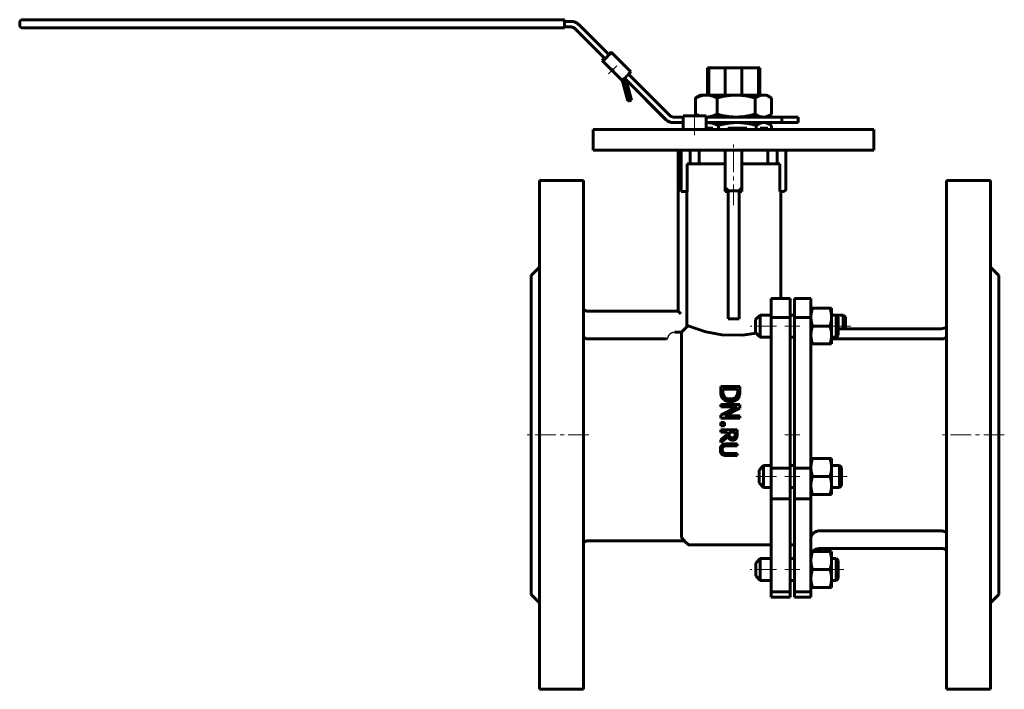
# Model space of a CAD drawing. Header units: millimetres. Extents: x -178 to 180, y -122 to 122.
import ezdxf

# ---------------------------------------------------------------- set-up
doc = ezdxf.new("R2010")
doc.units = ezdxf.units.MM
for name, pattern in [('K5LT-1', [0]), ('K5LT_AXLED', [12, 7.5, -1.5, 1.5, -1.5]), ('K5LT_BASIC', [0])]:
    doc.linetypes.add(name, pattern=pattern)
doc.layers.add('Системный слой (1)', color=7, linetype='Continuous', true_color=0x6c6c6c)

# ---------------------------------------------------------------- blocks, each defined once
blk = doc.blocks.new('U0')
at = {"layer": 'Системный слой (1)', "color": 143, "linetype": 'K5LT_BASIC', "lineweight": 60, "true_color": 0x33acca}
for p, q in [((93.18, 94.25), (92.37, 94.34)), ((93.99, 94.01), (93.18, 94.25)), ((94.85, 93.59), (93.99, 94.01)), ((95.02, 93.49), (94.85, 93.59)), ((95.19, 93.38), (95.02, 93.49)), ((95.36, 93.27), (95.19, 93.38))]:
    blk.add_line(p, q, dxfattribs=at)
blk = doc.blocks.new('U1')
at = {"layer": 'Системный слой (1)', "color": 143, "linetype": 'K5LT_BASIC', "lineweight": 60, "true_color": 0x33acca}
for p, q in [((92.37, 86.34), (93.18, 86.42)), ((93.18, 86.42), (93.99, 86.67)), ((93.99, 86.67), (94.85, 87.09)), ((94.85, 87.09), (95.02, 87.19)), ((95.02, 87.19), (95.19, 87.3)), ((95.19, 87.3), (95.36, 87.41))]:
    blk.add_line(p, q, dxfattribs=at)
blk = doc.blocks.new('U2')
at = {"layer": 'Системный слой (1)', "color": 143, "linetype": 'K5LT_BASIC', "lineweight": 60, "true_color": 0x33acca}
for p, q in [((67.48, 9.53), (65.38, 10.34)), ((71.52, 8.26), (67.48, 9.53)), ((77.33, 7.14), (71.52, 8.26)), ((89.73, 7.81), (84.85, 7.04)), ((84.85, 7.04), (77.33, 7.14))]:
    blk.add_line(p, q, dxfattribs=at)
blk = doc.blocks.new('U3')
at = {"layer": 'Системный слой (1)', "color": 143, "linetype": 'K5LT_BASIC', "lineweight": 60, "true_color": 0x33acca}
for p, q in [((93.23, 84.27), (92.56, 84.34)), ((93.92, 84.06), (93.23, 84.27)), ((94.63, 83.71), (93.92, 84.06)), ((94.85, 83.58), (94.63, 83.71)), ((95.08, 83.43), (94.85, 83.58)), ((95.31, 83.27), (95.08, 83.43))]:
    blk.add_line(p, q, dxfattribs=at)
blk = doc.blocks.new('U4')
at = {"layer": 'Системный слой (1)', "color": 143, "linetype": 'K5LT_BASIC', "lineweight": 60, "true_color": 0x33acca}
for p, q in [((67.73, 87.41), (68.2, 87.18)), ((68.2, 87.18), (68.66, 86.98)), ((68.66, 86.98), (69.1, 86.81)), ((71.55, 86.34), (71.58, 86.34)), ((71.58, 86.34), (71.62, 86.34)), ((71.62, 86.34), (71.65, 86.34))]:
    blk.add_line(p, q, dxfattribs=at)
blk = doc.blocks.new('U5')
at = {"layer": 'Системный слой (1)', "color": 143, "linetype": 'K5LT_BASIC', "lineweight": 60, "true_color": 0x33acca}
for p, q in [((71.67, 84.33), (71.55, 84.33)), ((71.79, 84.34), (71.67, 84.33)), ((71.91, 84.34), (71.79, 84.34))]:
    blk.add_line(p, q, dxfattribs=at)
blk = doc.blocks.new('U6')
at = {"layer": 'Системный слой (1)', "color": 143, "linetype": 'K5LT_BASIC', "lineweight": 60, "true_color": 0x33acca}
for p, q in [((120.83, -47.46), (120.83, -41.13)), ((120.83, -47.6), (120.83, -47.46))]:
    blk.add_line(p, q, dxfattribs=at)
blk = doc.blocks.new('U7')
at = {"layer": 'Системный слой (1)', "color": 143, "linetype": 'K5LT_BASIC', "lineweight": 60, "true_color": 0x33acca}
for p, q in [((119.56, 7.46), (119.56, 13.56)), ((119.56, 7.09), (119.56, 7.46))]:
    blk.add_line(p, q, dxfattribs=at)
blk = doc.blocks.new('U8')
at = {"layer": 'Системный слой (1)', "color": 143, "linetype": 'K5LT_BASIC', "lineweight": 60, "true_color": 0x33acca}
for p, q in [((122.22, 10.33), (122.22, 13.56)), ((122.22, 9.35), (122.22, 10.33))]:
    blk.add_line(p, q, dxfattribs=at)
blk = doc.blocks.new('U9')
at = {"layer": 'Системный слой (1)', "color": 143, "linetype": 'K5LT_BASIC', "lineweight": 60, "true_color": 0x33acca}
for p, q in [((119.61, -77.57), (119.61, -74.94)), ((119.61, -81.4), (119.61, -77.57))]:
    blk.add_line(p, q, dxfattribs=at)
blk = doc.blocks.new('U10')
at = {"layer": 'Системный слой (1)', "color": 143, "linetype": 'K5LT_BASIC', "lineweight": 60, "true_color": 0x33acca}
for p, q in [((63.24, 84.34), (59.74, 84.34)), ((99.08, 84.34), (71.55, 84.34))]:
    blk.add_line(p, q, dxfattribs=at)
blk = doc.blocks.new('U11')
at = {"layer": 'Системный слой (1)', "color": 143, "linetype": 'K5LT_BASIC', "lineweight": 60, "true_color": 0x33acca}
for p, q in [((63.24, 86.34), (59.74, 86.34)), ((99.08, 86.34), (71.55, 86.34))]:
    blk.add_line(p, q, dxfattribs=at)
blk = doc.blocks.new('U12')
at = {"layer": 'Системный слой (1)', "color": 143, "linetype": 'K5LT_BASIC', "lineweight": 60, "true_color": 0x33acca}
for p, q in [((36.27, 108.98), (25.31, 119.94)), ((58.32, 86.92), (43.35, 101.89))]:
    blk.add_line(p, q, dxfattribs=at)
blk = doc.blocks.new('U13')
at = {"layer": 'Системный слой (1)', "color": 143, "linetype": 'K5LT_BASIC', "lineweight": 60, "true_color": 0x33acca}
for p, q in [((35.77, 108.45), (36.76, 109.45)), ((36.76, 109.45), (37.14, 109.86)), ((37.14, 109.86), (37.14, 109.86))]:
    blk.add_line(p, q, dxfattribs=at)
blk = doc.blocks.new('U14')
at = {"layer": 'Системный слой (1)', "color": 143, "linetype": 'K5LT_BASIC', "lineweight": 60, "true_color": 0x33acca}
for p, q in [((35.75, 108.45), (36.24, 108.95)), ((36.24, 108.95), (36.44, 109.16)), ((36.44, 109.16), (36.44, 109.16))]:
    blk.add_line(p, q, dxfattribs=at)
blk = doc.blocks.new('U15')
at = {"layer": 'Системный слой (1)', "color": 143, "linetype": 'K5LT_BASIC', "lineweight": 60, "true_color": 0x33acca}
for p, q in [((37.2, 103.78), (37.31, 103.68)), ((37.3, 103.68), (37.2, 103.78)), ((37.2, 103.78), (37.2, 103.78)), ((37.55, 103.42), (37.3, 103.68)), ((37.31, 103.68), (37.56, 103.43)), ((37.8, 103.18), (37.55, 103.42)), ((37.56, 103.43), (37.81, 103.18)), ((37.9, 103.08), (37.8, 103.18)), ((37.81, 103.18), (37.9, 103.08))]:
    blk.add_line(p, q, dxfattribs=at)
blk = doc.blocks.new('U16')
at = {"layer": 'Системный слой (1)', "color": 143, "linetype": 'K5LT_BASIC', "lineweight": 60, "true_color": 0x33acca}
for p, q in [((36.24, 109.45), (36.02, 109.23)), ((36.69, 109.86), (36.24, 109.45))]:
    blk.add_line(p, q, dxfattribs=at)
blk = doc.blocks.new('U17')
at = {"layer": 'Системный слой (1)', "color": 143, "linetype": 'K5LT_BASIC', "lineweight": 60, "true_color": 0x33acca}
for p, q in [((34.57, 107.78), (33.86, 107.05)), ((33.86, 107.05), (33.79, 106.96)), ((33.79, 106.96), (33.79, 106.96))]:
    blk.add_line(p, q, dxfattribs=at)
blk = doc.blocks.new('U18')
at = {"layer": 'Системный слой (1)', "color": 143, "linetype": 'K5LT_BASIC', "lineweight": 60, "true_color": 0x33acca}
for q in [(34.59, 107.77), (34.49, 107.67)]:
    blk.add_line((34.49, 107.67), q, dxfattribs=at)

msp = doc.modelspace()

# ---------------------------------------------------------------- linework, layer by layer
at = {"layer": 'Системный слой (1)', "color": 143, "linetype": 'K5LT_BASIC', "lineweight": 60, "true_color": 0x33acca}
for p, q in [((-176.97, 121.75), (-176.97, 121.75)), ((-176.93, 121.75), (-176.97, 121.75)), ((-172.92, 121.75), (-176.93, 121.75)), ((20.08, 121.75), (-172.92, 121.75)), ((-177.97, 120.75), (-177.97, 119.75)), ((-176.97, 118.75), (-176.93, 118.75)), ((-176.97, 118.75), (-176.97, 118.75)), ((-176.93, 118.75), (-172.92, 118.75)), ((-172.92, 118.75), (20.08, 118.75)), ((22.48, 121.11), (20.08, 121.11)), ((20.08, 120.75), (20.08, 119.75)), ((22.48, 119.11), (20.08, 119.11)), ((34.57, 107.78), (23.83, 118.52)), ((23.9, 118.52), (34.85, 107.57)), ((34.72, 107.67), (34.49, 107.67)), ((34.59, 107.77), (34.57, 107.78)), ((34.59, 107.77), (34.69, 107.67)), ((34.85, 107.57), (34.72, 107.67)), ((34.85, 107.57), (34.97, 107.68)), ((34.85, 107.57), (34.85, 107.57)), ((35.68, 108.38), (35.75, 108.45)), ((35.7, 108.38), (35.77, 108.45)), ((36.09, 109.16), (36.1, 109.16)), ((36.1, 109.16), (36.81, 109.86)), ((36.27, 108.98), (36.1, 109.16)), ((36.32, 109.16), (37.02, 109.86)), ((36.44, 109.16), (36.32, 109.16)), ((36.32, 109.16), (36.38, 109.09)), ((36.81, 109.86), (36.69, 109.86)), ((36.91, 109.75), (36.81, 109.86)), ((37.14, 109.86), (37.02, 109.86)), ((44.21, 102.79), (37.14, 109.86)), ((33.79, 106.96), (34.25, 106.96)), ((33.79, 106.96), (40.86, 99.89)), ((72.05, 104.26), (72.54, 104.26)), ((72.05, 94.34), (72.05, 104.26)), ((72.54, 94.34), (72.54, 104.26)), ((72.54, 104.26), (78.54, 104.26)), ((78.54, 104.26), (84.56, 104.26)), ((78.54, 94.34), (78.54, 104.26)), ((84.56, 104.26), (90.56, 104.26)), ((84.56, 94.34), (84.56, 104.26)), ((90.56, 94.34), (90.56, 104.26)), ((90.56, 104.26), (91.05, 104.26)), ((91.05, 94.34), (91.05, 104.26)), ((42.45, 99.97), (41.93, 100.48)), ((41.93, 100.48), (56.91, 85.51)), ((42.84, 101.38), (42.77, 101.31)), ((43.05, 92.24), (41.12, 99.44)), ((43.51, 92.24), (41.57, 99.44)), ((56.85, 85.51), (42.49, 99.87)), ((44.47, 92.49), (42.54, 99.7)), ((67.73, 93.27), (67.73, 87.41)), ((69.55, 94.34), (68.25, 93.59)), ((69.55, 94.34), (71.65, 94.34)), ((71.65, 94.34), (82.48, 94.34)), ((75.57, 93.27), (75.57, 87.41)), ((82.48, 94.34), (92.37, 94.34)), ((89.38, 93.27), (89.38, 87.41)), ((92.37, 94.34), (93.55, 94.34)), ((93.55, 94.34), (94.85, 93.59)), ((95.36, 93.27), (95.36, 87.41)), ((43.05, 92.24), (43.51, 92.24)), ((43.51, 92.24), (44.47, 92.49)), ((63.24, 81.81), (63.24, 86.81)), ((63.24, 86.81), (71.55, 86.81)), ((68.73, 86.81), (68.25, 87.09)), ((71.55, 81.81), (71.55, 86.81)), ((93.55, 86.34), (94.85, 87.09)), ((105.06, 86.34), (99.08, 86.34)), ((99.08, 86.34), (99.08, 84.34)), ((105.06, 84.34), (105.06, 86.34)), ((59.74, 84.34), (59.67, 84.34)), ((76.03, 83.27), (76.03, 81.81)), ((89.8, 83.27), (89.8, 81.81)), ((93.55, 84.34), (94.63, 83.71)), ((95.31, 83.27), (95.31, 81.81)), ((99.08, 84.34), (105.06, 84.34)), ((30.55, 81.81), (40.55, 81.81)), ((30.55, 81.81), (30.55, 74.31)), ((122.55, 81.81), (40.55, 81.81)), ((71.55, 82.26), (73.99, 82.26)), ((73.99, 81.81), (73.99, 82.26)), ((79.44, 82.26), (86.39, 82.26)), ((79.44, 81.81), (79.44, 82.26)), ((86.39, 81.81), (86.39, 82.26)), ((91.16, 82.26), (93.95, 82.26)), ((91.16, 81.81), (91.16, 82.26)), ((93.95, 81.81), (93.95, 82.26)), ((122.55, 81.81), (132.55, 81.81)), ((132.55, 81.81), (132.55, 74.31)), ((40.55, 74.31), (30.55, 74.31)), ((122.55, 74.31), (40.55, 74.31)), ((61.41, 74.31), (61.41, 15.75)), ((62.53, 74.31), (62.53, 59.31)), ((65.74, 69.31), (65.74, 74.31)), ((69.05, 69.31), (69.05, 74.31)), ((78.55, 74.31), (78.55, 59.31)), ((84.55, 59.31), (84.55, 74.31)), ((94.05, 69.31), (94.05, 74.31)), ((97.36, 74.31), (97.36, 69.31)), ((100.57, 60.31), (100.57, 74.31)), ((132.55, 74.31), (122.55, 74.31)), ((64.67, 69.31), (78.55, 69.31)), ((64.67, 69.31), (64.67, 59.31)), ((84.55, 69.31), (98.42, 69.31)), ((98.42, 69.31), (98.42, 59.31)), ((10.97, 63.25), (10.97, -121.75)), ((10.97, 63.25), (26.97, 63.25)), ((26.97, 63.25), (26.97, -121.75)), ((174.97, 63.25), (158.97, 63.25)), ((158.97, 63.25), (158.97, -121.75)), ((174.97, -121.75), (174.97, 63.25)), ((62.53, 59.31), (63.4, 59.31)), ((64.67, 59.31), (63.4, 59.31)), ((64.59, 10.09), (64.59, 59.31)), ((78.55, 59.31), (79.55, 60.31)), ((78.55, 59.31), (79.55, 59.31)), ((79.55, 13), (79.55, 59.53)), ((83.55, 59.53), (79.55, 59.53)), ((83.55, 60.31), (84.55, 59.31)), ((83.55, 13), (83.55, 59.53)), ((83.55, 59.31), (84.55, 59.31)), ((99.57, 59.31), (98.42, 59.31)), ((98.69, 59.31), (98.69, 20.35)), ((7.97, 28.75), (10.97, 31.75)), ((7.97, 28.75), (7.97, -87.25)), ((174.97, 31.75), (177.97, 28.75)), ((177.97, 28.75), (177.97, -87.25)), ((95.17, 20.35), (102.17, 20.35)), ((95.17, 20.35), (95.17, 13.44)), ((102.17, 20.35), (102.17, 13.44)), ((103.67, 13.44), (103.67, 20.35)), ((109.67, 20.35), (103.67, 20.35)), ((109.67, 13.44), (109.67, 20.35)), ((61.41, 15.75), (28.87, 15.75)), ((62.41, 14.75), (61.41, 15.75)), ((89.56, 12.68), (91.21, 14.33)), ((91.21, 14.33), (95.17, 14.33)), ((91.21, 6.78), (91.21, 14.33)), ((102.17, 14.33), (103.67, 14.33)), ((109.67, 16.83), (110.25, 16.83)), ((116.59, 16.83), (110.25, 16.83)), ((116.59, 16.83), (117.17, 16.83)), ((117.17, 16.83), (117.17, 13.58)), ((117.17, 14.33), (118.8, 14.33)), ((118.8, 14.33), (121.45, 14.33)), ((119.56, 13.56), (118.8, 14.33)), ((118.8, 14.33), (118.8, 6.78)), ((121.45, 14.33), (121.45, 10.33)), ((122.22, 13.56), (121.45, 14.33)), ((83.55, 13), (79.55, 13)), ((89.56, 12.68), (89.56, 8.25)), ((95.17, 13.44), (102.17, 13.44)), ((95.17, 13.44), (95.17, -41.29)), ((102.17, 13.44), (102.17, -41.29)), ((103.67, -41.29), (103.67, 13.44)), ((109.67, 13.44), (103.67, 13.44)), ((109.67, -41.29), (109.67, 13.44)), ((117.17, 13.58), (117.17, 7.08)), ((62.67, 8.17), (60.17, 8.17)), ((62.67, 8.17), (64.59, 10.09)), ((62.67, 8.17), (62.67, -66.57)), ((89.56, 8.25), (89.56, 7.98)), ((89.56, 7.98), (91.21, 6.33)), ((116.59, 10.33), (110.25, 10.33)), ((157.07, 9.35), (119.56, 9.35)), ((121.45, 10.33), (121.45, 9.35)), ((57.21, 5.66), (28.87, 5.66)), ((91.21, 6.33), (91.21, 6.78)), ((91.21, 6.33), (95.17, 6.33)), ((102.17, 6.33), (103.67, 6.33)), ((110.25, 3.83), (109.67, 3.83)), ((116.59, 3.83), (110.25, 3.83)), ((117.17, 3.83), (116.59, 3.83)), ((117.17, 7.08), (117.17, 3.83)), ((117.17, 6.33), (118.8, 6.33)), ((157.07, 5.66), (117.17, 5.66)), ((119.56, 7.09), (118.8, 6.33)), ((118.8, 6.78), (118.8, 6.33)), ((83.87, -11.62), (76.87, -11.62)), ((76.87, -11.62), (76.87, -13.23)), ((77.67, -12.55), (83.06, -12.55)), ((77.67, -13.26), (77.67, -12.55)), ((83.06, -12.55), (83.06, -13.26)), ((83.87, -13.22), (83.87, -11.62)), ((76.87, -18.15), (76.87, -19.02)), ((83.87, -18.15), (76.87, -18.15)), ((76.87, -19.02), (82.9, -19.02)), ((82.9, -19.02), (76.87, -22.12)), ((78.32, -22.29), (83.87, -19.47)), ((83.87, -19.47), (83.87, -18.15)), ((76.87, -22.12), (76.87, -23.16)), ((76.87, -23.16), (83.87, -23.16)), ((76.87, -24.76), (76.87, -25.88)), ((78.21, -24.76), (76.87, -24.76)), ((78.21, -25.88), (78.21, -24.76)), ((83.87, -22.29), (78.32, -22.29)), ((83.87, -23.16), (83.87, -22.29)), ((76.87, -25.88), (78.21, -25.88)), ((82.87, -27.39), (76.87, -27.39)), ((76.87, -27.39), (76.87, -28.19)), ((76.87, -28.19), (79.25, -28.19)), ((79.25, -28.19), (79.25, -29.11)), ((79.92, -28.19), (82.18, -28.19)), ((79.92, -28.89), (79.92, -28.19)), ((82.18, -28.19), (82.18, -28.98)), ((82.87, -28.94), (82.87, -27.39)), ((79.25, -29.11), (76.87, -31)), ((76.87, -32.04), (79.48, -29.9)), ((76.87, -31), (76.87, -32.04)), ((82.87, -32.44), (79.12, -32.44)), ((79.12, -33.24), (82.87, -33.24)), ((82.87, -33.24), (82.87, -32.44)), ((82.87, -35.99), (79.1, -35.99)), ((79.12, -36.78), (82.87, -36.78)), ((82.87, -36.78), (82.87, -35.99)), ((109.67, -37.87), (110.25, -37.87)), ((116.59, -37.87), (110.25, -37.87)), ((116.59, -37.87), (117.17, -37.87)), ((117.17, -37.87), (117.17, -41.12)), ((90.83, -42.02), (92.48, -40.37)), ((90.83, -42.02), (90.83, -46.61)), ((92.48, -40.37), (95.17, -40.37)), ((92.48, -48.19), (92.48, -40.37)), ((95.17, -41.29), (95.17, -52.47)), ((95.17, -41.29), (102.17, -41.29)), ((102.17, -40.37), (103.67, -40.37)), ((102.17, -41.29), (102.17, -52.47)), ((103.67, -52.47), (103.67, -41.29)), ((109.67, -41.29), (103.67, -41.29)), ((109.67, -52.47), (109.67, -41.29)), ((117.17, -40.37), (120.06, -40.37)), ((117.17, -41.12), (117.17, -47.62)), ((120.06, -40.37), (120.06, -48.19)), ((120.83, -41.13), (120.06, -40.37)), ((116.59, -44.37), (110.25, -44.37)), ((90.83, -46.61), (90.83, -46.72)), ((90.83, -46.72), (92.48, -48.37)), ((92.48, -48.37), (92.48, -48.19)), ((92.48, -48.37), (95.17, -48.37)), ((102.17, -48.37), (103.67, -48.37)), ((117.17, -47.62), (117.17, -50.87)), ((117.17, -48.37), (120.06, -48.37)), ((120.83, -47.6), (120.06, -48.37)), ((120.06, -48.19), (120.06, -48.37)), ((95.17, -52.47), (95.17, -86.29)), ((95.17, -52.47), (102.17, -52.47)), ((102.17, -52.47), (102.17, -86.29)), ((103.67, -86.29), (103.67, -52.47)), ((109.67, -52.47), (103.67, -52.47)), ((110.25, -50.87), (109.67, -50.87)), ((109.67, -86.29), (109.67, -52.47)), ((116.59, -50.87), (110.25, -50.87)), ((117.17, -50.87), (116.59, -50.87)), ((112.67, -64.16), (157.07, -64.16)), ((28.87, -67.7), (63.65, -67.7)), ((63.62, -67.7), (65.03, -69.1)), ((65.38, -69.25), (95.17, -69.25)), ((102.17, -69.25), (103.67, -69.25)), ((112.67, -70.53), (157.07, -70.53)), ((89.61, -75.82), (91.26, -74.17)), ((91.26, -77.43), (91.26, -74.17)), ((91.26, -74.17), (95.17, -74.17)), ((102.17, -74.17), (103.67, -74.17)), ((110.03, -71.67), (110.25, -71.67)), ((116.59, -71.67), (110.25, -71.67)), ((116.59, -71.67), (117.17, -71.67)), ((117.17, -71.67), (117.17, -74.92)), ((117.17, -74.17), (118.85, -74.17)), ((117.17, -74.92), (117.17, -81.42)), ((119.61, -74.94), (118.85, -74.17)), ((118.85, -74.17), (118.85, -77.43)), ((89.61, -75.82), (89.61, -77.74)), ((89.61, -77.74), (89.61, -80.52)), ((91.26, -82.17), (91.26, -77.43)), ((116.59, -78.17), (110.25, -78.17)), ((118.85, -77.43), (118.85, -82.17)), ((89.61, -80.52), (91.26, -82.17)), ((91.26, -82.17), (95.17, -82.17)), ((102.17, -82.17), (103.67, -82.17)), ((117.17, -81.42), (117.17, -84.67)), ((117.17, -82.17), (118.85, -82.17)), ((119.61, -81.4), (118.85, -82.17)), ((110.25, -84.67), (109.67, -84.67)), ((116.59, -84.67), (110.25, -84.67)), ((117.17, -84.67), (116.59, -84.67)), ((7.97, -87.25), (10.97, -90.25)), ((95.17, -86.29), (95.17, -88.2)), ((95.17, -86.29), (102.17, -86.29)), ((95.17, -88.2), (102.17, -88.2)), ((102.17, -86.29), (102.17, -88.2)), ((103.67, -88.2), (103.67, -86.29)), ((109.67, -86.29), (103.67, -86.29)), ((109.67, -88.2), (103.67, -88.2)), ((109.67, -88.2), (109.67, -86.29)), ((174.97, -90.25), (177.97, -87.25)), ((10.97, -121.75), (26.97, -121.75)), ((174.97, -121.75), (158.97, -121.75))]:
    msp.add_line(p, q, dxfattribs=at)
at = {"layer": 'Системный слой (1)', "color": 30, "linetype": 'K5LT_AXLED', "lineweight": 18, "true_color": 0xff8000}
for p, q in [((36.14, 102.01), (39.14, 105.02)), ((67.39, 79.81), (67.39, 88.81)), ((81.55, 54.26), (81.55, 76.31)), ((97.17, 10.33), (87.56, 10.33)), ((105.67, 10.33), (100.17, 10.33)), ((124.22, 10.33), (115.17, 10.33)), ((28.97, -29.25), (5.97, -29.25)), ((105.67, -29.25), (100.17, -29.25)), ((179.97, -29.25), (156.97, -29.25)), ((97.17, -44.37), (88.83, -44.37)), ((105.67, -44.37), (100.17, -44.37)), ((122.83, -44.37), (115.17, -44.37)), ((97.17, -78.17), (87.61, -78.17)), ((105.67, -78.17), (100.17, -78.17)), ((121.61, -78.17), (115.17, -78.17))]:
    msp.add_line(p, q, dxfattribs=at)
at = {"layer": 'Системный слой (1)', "color": 143, "linetype": 'K5LT_BASIC', "lineweight": 60, "true_color": 0x33acca}
for centre, radius, start, end in [((-176.97, 120.75), 1, 90, 180), ((-176.97, 119.75), 1, 180, 270), ((99.57, 60.31), 1, 270, 0), ((28.87, 18.75), 3, 230.7035, 270), ((157.07, 12.35), 3, 270, 309.2965), ((28.87, -70.7), 3, 90, 129.2965), ((65.38, -68.75), 0.5, 225, 270), ((112.67, -73.53), 3, 90, 141.6324), ((157.07, -73.53), 3, 50.7035, 90)]:
    msp.add_arc(centre, radius, start, end, dxfattribs=at)
for centre, major_axis, ratio, start_param, end_param in [((20.08, 120.75), (0, 1), 0.00244, 4.712389, 6.283185), ((20.08, 119.75), (0, -1), 0.00244, 0, 1.570796), ((22.42, 117.11), (0, 2), 0.999997, 5.497787, 6.283185), ((22.48, 117.11), (0, 4), 0.999997, 5.497787, 6.283185), ((22.48, 117.11), (0, 2), 0.999997, 5.497787, 6.283185), ((35.66, 108.38), (-1.41, -1.41), 0.014066, 0.014068, 1.584864), ((35.66, 108.38), (-0.707, -0.707), 0.014066, 0.199755, 1.584864), ((42.73, 101.31), (1.41, 1.41), 0.014066, 3.15566, 4.726456), ((42.8, 101.38), (1.41, 1.41), 0.014066, 4.726456, 6.283185), ((42.27, 101.31), (-1.41, -1.41), 0.014066, 0, 0.014068), ((40.15, 99.19), (0, 1), 0.999802, 4.974188, 5.497787), ((40.61, 99.19), (0, 1), 0.999802, 4.974188, 5.497787), ((40.61, 99.19), (0, 2), 0.999802, 4.974188, 5.113118), ((59.74, 88.34), (0, -2), 0.999997, 5.497787, 6.283185), ((59.67, 88.34), (0, -4), 0.999997, 5.497787, 6.283185), ((59.74, 88.34), (0, -4), 0.999997, 5.497787, 6.283185)]:
    msp.add_ellipse(centre, major_axis=major_axis, ratio=ratio, start_param=start_param, end_param=end_param, dxfattribs=at)
for points, weights in [([(71.65, 94.34), (69.83, 94.34), (67.73, 93.27)], [1, 1.0379548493, 1]), ([(67.73, 93.27), (68, 93.44), (68.25, 93.59)], [1, 1.00600966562, 1.01011622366]), ([(75.57, 93.27), (73.47, 94.34), (71.65, 94.34)], [1, 1.0379548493, 1]), ([(82.48, 94.34), (79.27, 94.34), (75.57, 93.27)], [1, 1.0379548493, 1]), ([(89.38, 93.27), (85.68, 94.34), (82.48, 94.34)], [1, 1.0379548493, 1]), ([(92.37, 94.34), (90.99, 94.34), (89.38, 93.27)], [1, 1.0379548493, 1]), ([(68.25, 87.09), (68, 87.23), (67.73, 87.41)], [1.01011622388, 1.00600966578, 1]), ([(71.65, 86.34), (73.47, 86.34), (75.57, 87.41)], [1, 1.0379548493, 1]), ([(75.57, 87.41), (79.27, 86.34), (82.48, 86.34)], [1, 1.0379548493, 1]), ([(82.48, 86.34), (85.68, 86.34), (89.38, 87.41)], [1, 1.0379548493, 1]), ([(89.38, 87.41), (90.99, 86.34), (92.37, 86.34)], [1, 1.0379548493, 1]), ([(76.03, 83.27), (73.82, 84.34), (71.91, 84.34)], [1, 1.0379548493, 1]), ([(82.92, 84.34), (79.72, 84.34), (76.03, 83.27)], [1, 1.0379548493, 1]), ([(89.8, 83.27), (86.11, 84.34), (82.92, 84.34)], [1, 1.0379548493, 1]), ([(92.56, 84.34), (91.28, 84.34), (89.8, 83.27)], [1, 1.0379548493, 1]), ([(110.25, 16.83), (109.67, 15.09), (109.67, 13.58)], [1, 1.0379548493, 1]), ([(117.17, 13.58), (117.17, 15.09), (116.59, 16.83)], [1, 1.0379548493, 1]), ([(109.67, 13.58), (109.67, 12.07), (110.25, 10.33)], [1, 1.0379548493, 1]), ([(116.59, 10.33), (117.17, 12.07), (117.17, 13.58)], [1, 1.0379548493, 1]), ([(110.25, 10.33), (109.67, 8.59), (109.67, 7.08)], [1, 1.0379548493, 1]), ([(117.17, 7.08), (117.17, 8.59), (116.59, 10.33)], [1, 1.0379548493, 1]), ([(109.67, 7.08), (109.67, 5.57), (110.25, 3.83)], [1, 1.0379548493, 1]), ([(116.59, 3.83), (117.17, 5.57), (117.17, 7.08)], [1, 1.0379548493, 1]), ([(110.25, -37.87), (109.67, -39.61), (109.67, -41.12)], [1, 1.0379548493, 1]), ([(117.17, -41.12), (117.17, -39.61), (116.59, -37.87)], [1, 1.0379548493, 1]), ([(109.67, -41.12), (109.67, -42.63), (110.25, -44.37)], [1, 1.0379548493, 1]), ([(116.59, -44.37), (117.17, -42.63), (117.17, -41.12)], [1, 1.0379548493, 1]), ([(110.25, -44.37), (109.67, -46.11), (109.67, -47.62)], [1, 1.0379548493, 1]), ([(117.17, -47.62), (117.17, -46.11), (116.59, -44.37)], [1, 1.0379548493, 1]), ([(109.67, -47.62), (109.67, -49.13), (110.25, -50.87)], [1, 1.0379548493, 1]), ([(116.59, -50.87), (117.17, -49.13), (117.17, -47.62)], [1, 1.0379548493, 1]), ([(110.25, -71.67), (109.67, -73.41), (109.67, -74.92)], [1, 1.0379548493, 1]), ([(109.67, -74.92), (109.67, -76.43), (110.25, -78.17)], [1, 1.0379548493, 1]), ([(117.17, -74.92), (117.17, -73.41), (116.59, -71.67)], [1, 1.0379548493, 1]), ([(116.59, -78.17), (117.17, -76.43), (117.17, -74.92)], [1, 1.0379548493, 1]), ([(110.25, -78.17), (109.67, -79.91), (109.67, -81.42)], [1, 1.0379548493, 1]), ([(117.17, -81.42), (117.17, -79.91), (116.59, -78.17)], [1, 1.0379548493, 1]), ([(109.67, -81.42), (109.67, -82.93), (110.25, -84.67)], [1, 1.0379548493, 1]), ([(116.59, -84.67), (117.17, -82.93), (117.17, -81.42)], [1, 1.0379548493, 1])]:
    msp.add_rational_spline(points, weights, degree=2, dxfattribs=at)
at = {"layer": 'Системный слой (1)', "color": 7, "linetype": 'K5LT-1'}
for points, knots in [([(57.71, 6.08), (57.71, 6.1), (57.72, 6.14), (57.73, 6.21), (57.75, 6.27), (57.76, 6.34), (57.78, 6.4), (57.81, 6.48), (57.84, 6.55), (57.86, 6.61), (57.87, 6.65), (57.89, 6.69), (57.92, 6.74), (57.95, 6.8), (57.98, 6.86), (58.01, 6.92), (58.05, 6.99), (58.1, 7.06), (58.14, 7.13), (58.18, 7.18), (58.24, 7.25), (58.3, 7.33), (58.37, 7.39), (58.41, 7.44), (58.45, 7.48), (58.49, 7.52), (58.54, 7.56), (58.59, 7.6), (58.64, 7.64), (58.69, 7.68), (58.75, 7.72), (58.82, 7.77), (58.9, 7.82), (58.96, 7.85), (59.01, 7.88), (59.06, 7.91), (59.13, 7.94), (59.18, 7.96), (59.22, 7.98), (59.26, 7.99), (59.29, 8.01), (59.33, 8.02), (59.37, 8.03), (59.41, 8.05), (59.46, 8.06), (59.51, 8.08), (59.57, 8.09), (59.62, 8.11), (59.68, 8.12), (59.75, 8.13), (59.82, 8.14), (59.89, 8.15), (59.96, 8.16), (60.05, 8.16), (60.13, 8.17), (60.17, 8.17)], [-0.3309313, -0.3309313, -0.3309313, -0.3309313, -0.3248192, -0.3187071, -0.312595, -0.3064828, -0.3003707, -0.2942586, -0.2820344, -0.2785035, -0.2749727, -0.2716634, -0.2650448, -0.2584262, -0.2518075, -0.2460162, -0.2402249, -0.2286423, -0.2242577, -0.2174957, -0.2107337, -0.1972097, -0.190686, -0.1841624, -0.1785461, -0.1729297, -0.1673134, -0.161697, -0.1547003, -0.1477036, -0.1447147, -0.1343895, -0.1240642, -0.1199704, -0.1158766, -0.1089717, -0.1020669, -0.0951621, -0.0917096, -0.0882572, -0.0843871, -0.0805169, -0.0766468, -0.0727766, -0.0676164, -0.0624562, -0.057296, -0.0521358, -0.0469756, -0.0418154, -0.031495, -0.0273939, -0.0232927, -0.0116463, 0, 0, 0, 0]), ([(57.21, 5.66), (57.22, 5.66), (57.23, 5.66), (57.26, 5.66), (57.28, 5.66), (57.3, 5.67), (57.31, 5.67), (57.32, 5.67), (57.34, 5.68), (57.36, 5.68), (57.38, 5.69), (57.4, 5.7), (57.41, 5.7), (57.42, 5.7), (57.42, 5.71), (57.43, 5.71), (57.44, 5.72), (57.45, 5.72), (57.46, 5.73), (57.47, 5.73), (57.49, 5.74), (57.5, 5.75), (57.52, 5.76), (57.53, 5.77), (57.54, 5.78), (57.55, 5.79), (57.56, 5.8), (57.57, 5.81), (57.58, 5.82), (57.58, 5.82), (57.59, 5.84), (57.6, 5.85), (57.61, 5.85), (57.62, 5.86), (57.62, 5.87), (57.63, 5.88), (57.64, 5.89), (57.64, 5.91), (57.65, 5.92), (57.66, 5.93), (57.66, 5.94), (57.67, 5.95), (57.67, 5.96), (57.68, 5.97), (57.68, 5.98), (57.68, 5.98), (57.68, 5.99), (57.69, 6), (57.69, 6.01), (57.69, 6.01), (57.69, 6.03), (57.7, 6.04), (57.7, 6.05), (57.7, 6.06), (57.71, 6.07), (57.71, 6.08)], [0.14828064, 0.14828064, 0.14828064, 0.14828064, 0.15035138, 0.15242213, 0.15449287, 0.15656361, 0.15700946, 0.15745531, 0.1599719, 0.1624885, 0.1647257, 0.1658443, 0.1669629, 0.16789906, 0.16883523, 0.1697714, 0.17070756, 0.17164373, 0.17257989, 0.17445222, 0.17486506, 0.17693706, 0.17900906, 0.18062298, 0.18200381, 0.18338464, 0.18476547, 0.18545589, 0.1861463, 0.18769523, 0.18924415, 0.19027677, 0.19130938, 0.192342, 0.19337462, 0.19440723, 0.19543985, 0.19750508, 0.198329, 0.19915291, 0.20051894, 0.20188498, 0.20325101, 0.20393403, 0.20461704, 0.20533226, 0.20604748, 0.2067627, 0.20747792, 0.20843155, 0.20938517, 0.21065665, 0.21192812, 0.2131996, 0.21447107, 0.21447107, 0.21447107, 0.21447107])]:
    msp.add_open_spline(points, degree=3, knots=knots, dxfattribs=at)
at = {"layer": 'Системный слой (1)', "color": 143, "linetype": 'K5LT_BASIC', "lineweight": 60, "true_color": 0x33acca}
for points, knots in [([(64.59, 10.09), (64.67, 10.14), (64.8, 10.21), (64.98, 10.32), (65.03, 10.34)], [0, 0, 0, 0, 3.751492, 5, 5, 5, 5]), ([(65.03, 10.34), (65.04, 10.35), (65.08, 10.37), (65.14, 10.38), (65.2, 10.39), (65.27, 10.38), (65.33, 10.36), (65.36, 10.35), (65.38, 10.34)], [0, 0, 0, 0, 1.596187, 3.321922, 5.10315, 6.839557, 7.94311, 9, 9, 9, 9]), ([(26.97, 6.29), (27.08, 6.2), (27.29, 6.07), (27.59, 5.92), (27.82, 5.84), (28.03, 5.77), (28.27, 5.71), (28.55, 5.67), (28.75, 5.66), (28.85, 5.66), (28.87, 5.66)], [0, 0, 0, 0, 2.5097, 4.352561, 5.623049, 6.326815, 7.95293, 9.468776, 10.670028, 11, 11, 11, 11]), ([(158.97, 6.29), (158.86, 6.2), (158.65, 6.07), (158.35, 5.92), (158.13, 5.84), (157.91, 5.77), (157.67, 5.71), (157.39, 5.67), (157.19, 5.66), (157.09, 5.66), (157.07, 5.66)], [0, 0, 0, 0, 2.5097, 4.352561, 5.623049, 6.326815, 7.95293, 9.468776, 10.670028, 11, 11, 11, 11]), ([(76.87, -13.23), (76.87, -13.64), (76.88, -14.08), (76.99, -14.71), (77.06, -15.04), (77.31, -15.52), (77.37, -15.62), (77.43, -15.71)], [-0.4103912, -0.4103912, -0.4103912, -0.4103912, -0.1732647, -0.1732647, -0.0344875, -0.0344875, 0, 0, 0, 0]), ([(78.14, -15.2), (77.89, -14.84), (77.8, -14.51), (77.7, -14), (77.67, -13.62), (77.67, -13.26)], [-0.1676552, -0.1676552, -0.1676552, -0.1676552, -0.1157137, -0.1157137, 0, 0, 0, 0]), ([(83.06, -13.26), (83.06, -13.35), (83.06, -13.44), (83.05, -13.61), (83.05, -13.69), (83.03, -13.89), (83.02, -13.99), (83, -14.13), (82.99, -14.17), (82.98, -14.25), (82.97, -14.28), (82.96, -14.31), (82.96, -14.31), (82.96, -14.32), (82.96, -14.32), (82.9, -14.6), (82.79, -14.86), (82.64, -15.11)], [-0.1469075, -0.1469075, -0.1469075, -0.1469075, -0.1379896, -0.1379896, -0.1279489, -0.1279489, -0.1113148, -0.1113148, -0.1016831, -0.1016831, -0.0935973, -0.0935973, -0.0920514, -0.0920514, -0.0916005, -0.0916005, 0, 0, 0, 0]), ([(83.31, -15.73), (83.41, -15.57), (83.5, -15.4), (83.61, -15.13), (83.65, -15.02), (83.69, -14.87), (83.71, -14.82), (83.73, -14.72), (83.74, -14.66), (83.77, -14.53), (83.78, -14.46), (83.81, -14.27), (83.82, -14.16), (83.84, -13.94), (83.85, -13.83), (83.86, -13.59), (83.86, -13.48), (83.87, -13.32), (83.87, -13.27), (83.87, -13.22)], [-0.5116972, -0.5116972, -0.5116972, -0.5116972, -0.3552627, -0.3552627, -0.2580719, -0.2580719, -0.2188647, -0.2188647, -0.1816566, -0.1816566, -0.1399504, -0.1399504, -0.0925164, -0.0925164, -0.052462, -0.052462, -0.0170182, -0.0170182, 0, 0, 0, 0]), ([(77.43, -15.71), (77.56, -15.92), (77.72, -16.1), (78.09, -16.44), (78.3, -16.58), (78.85, -16.87), (79.28, -17.05), (80.02, -17.13), (80.19, -17.14), (80.36, -17.14)], [-0.4717444, -0.4717444, -0.4717444, -0.4717444, -0.3501291, -0.3501291, -0.225111, -0.225111, -0.0506727, -0.0506727, 0, 0, 0, 0]), ([(80.37, -16.17), (80.07, -16.17), (79.76, -16.15), (79.25, -16.03), (78.97, -15.94), (78.47, -15.61), (78.29, -15.42), (78.14, -15.2)], [-0.3172643, -0.3172643, -0.3172643, -0.3172643, -0.1823163, -0.1823163, -0.0839751, -0.0839751, 0, 0, 0, 0]), ([(80.36, -17.14), (80.68, -17.14), (81, -17.12), (81.59, -16.99), (81.86, -16.9), (82.37, -16.65), (82.72, -16.44), (83.15, -15.96), (83.23, -15.84), (83.31, -15.73)], [-0.532116, -0.532116, -0.532116, -0.532116, -0.3572021, -0.3572021, -0.198579, -0.198579, -0.0444572, -0.0444572, 0, 0, 0, 0]), ([(82.64, -15.11), (82.52, -15.31), (82.37, -15.48), (82.01, -15.78), (81.81, -15.89), (81.2, -16.12), (80.78, -16.17), (80.37, -16.17)], [-0.2666847, -0.2666847, -0.2666847, -0.2666847, -0.1951746, -0.1951746, -0.1235419, -0.1235419, 0, 0, 0, 0]), ([(79.48, -29.9), (79.56, -30.12), (79.67, -30.32), (79.93, -30.65), (80.09, -30.79), (80.45, -31.01), (80.66, -31.09), (81, -31.14), (81.12, -31.15), (81.24, -31.15)], [-0.2318616, -0.2318616, -0.2318616, -0.2318616, -0.1632369, -0.1632369, -0.1031781, -0.1031781, -0.0355962, -0.0355962, 0, 0, 0, 0]), ([(80.23, -29.98), (80.17, -29.91), (80.12, -29.84), (80.01, -29.65), (79.99, -29.55), (79.94, -29.31), (79.92, -29.1), (79.92, -28.89)], [-0.08325037, -0.08325037, -0.08325037, -0.08325037, -0.07446222, -0.07446222, -0.06182685, -0.06182685, 0, 0, 0, 0]), ([(81.17, -30.32), (81.06, -30.32), (80.95, -30.31), (80.77, -30.28), (80.7, -30.26), (80.64, -30.24), (80.64, -30.24), (80.6, -30.22), (80.58, -30.21), (80.43, -30.15), (80.32, -30.07), (80.23, -29.98)], [-0.09222362, -0.09222362, -0.09222362, -0.09222362, -0.06626196, -0.06626196, -0.049716, -0.049716, -0.04815607, -0.04815607, -0.04014396, -0.04014396, 0, 0, 0, 0]), ([(81.97, -29.94), (81.93, -30), (81.87, -30.07), (81.78, -30.14), (81.76, -30.16), (81.71, -30.19), (81.68, -30.2), (81.65, -30.22), (81.65, -30.22), (81.63, -30.23), (81.62, -30.23), (81.51, -30.28), (81.41, -30.3), (81.26, -30.31), (81.22, -30.32), (81.17, -30.32)], [-0.08039862, -0.08039862, -0.08039862, -0.08039862, -0.06370425, -0.06370425, -0.05673006, -0.05673006, -0.05012426, -0.05012426, -0.047768, -0.047768, -0.04443631, -0.04443631, -0.01315867, -0.01315867, 0, 0, 0, 0]), ([(81.24, -31.15), (81.37, -31.15), (81.51, -31.14), (81.76, -31.08), (81.87, -31.05), (82.08, -30.94), (82.26, -30.83), (82.47, -30.58), (82.51, -30.53), (82.55, -30.47)], [-0.2751157, -0.2751157, -0.2751157, -0.2751157, -0.1819001, -0.1819001, -0.0991321, -0.0991321, -0.0209989, -0.0209989, 0, 0, 0, 0]), ([(82.18, -28.98), (82.18, -29.06), (82.17, -29.13), (82.17, -29.27), (82.16, -29.33), (82.15, -29.45), (82.14, -29.5), (82.13, -29.55), (82.13, -29.56), (82.09, -29.7), (82.04, -29.83), (81.97, -29.94)], [-0.0848061, -0.0848061, -0.0848061, -0.0848061, -0.07112815, -0.07112815, -0.05668337, -0.05668337, -0.04314342, -0.04314342, -0.03983365, -0.03983365, 0, 0, 0, 0]), ([(82.55, -30.47), (82.66, -30.29), (82.75, -30.1), (82.8, -29.87), (82.8, -29.84), (82.81, -29.81), (82.81, -29.81), (82.82, -29.77), (82.82, -29.74), (82.83, -29.68), (82.84, -29.61), (82.84, -29.55), (82.85, -29.48), (82.85, -29.44), (82.86, -29.37), (82.86, -29.33), (82.86, -29.27), (82.86, -29.24), (82.87, -29.13), (82.87, -29.03), (82.87, -28.94)], [-0.1777601, -0.1777601, -0.1777601, -0.1777601, -0.1008525, -0.1008525, -0.0896072, -0.0896072, -0.0887934, -0.0887934, -0.0781471, -0.0781471, -0.0675323, -0.0568239, -0.0568239, -0.0459907, -0.0459907, -0.0348041, -0.0348041, -0.0277898, -0.0277898, 0, 0, 0, 0]), ([(77.29, -33.02), (77.13, -33.18), (77.01, -33.37), (76.85, -33.75), (76.78, -33.99), (76.74, -34.42), (76.74, -34.51), (76.74, -34.61)], [-0.2510532, -0.2510532, -0.2510532, -0.2510532, -0.1295142, -0.1295142, -0.0289306, -0.0289306, 0, 0, 0, 0]), ([(76.74, -34.61), (76.74, -34.87), (76.76, -35.15), (76.89, -35.6), (76.98, -35.82), (77.19, -36.1), (77.24, -36.16), (77.29, -36.21)], [-0.2142721, -0.2142721, -0.2142721, -0.2142721, -0.1070575, -0.1070575, -0.022439, -0.022439, 0, 0, 0, 0]), ([(79.12, -32.44), (78.78, -32.44), (78.4, -32.47), (77.94, -32.6), (77.71, -32.68), (77.41, -32.9), (77.35, -32.96), (77.29, -33.02)], [-0.3233593, -0.3233593, -0.3233593, -0.3233593, -0.1119052, -0.1119052, -0.0248395, -0.0248395, 0, 0, 0, 0]), ([(77.42, -34.61), (77.42, -34.48), (77.43, -34.35), (77.47, -34.16), (77.48, -34.11), (77.51, -34.02), (77.52, -33.99), (77.54, -33.95), (77.54, -33.94), (77.55, -33.92), (77.55, -33.91), (77.61, -33.79), (77.69, -33.68), (77.82, -33.56), (77.87, -33.53), (77.91, -33.5)], [-0.1019244, -0.1019244, -0.1019244, -0.1019244, -0.079998, -0.079998, -0.0692214, -0.0692214, -0.0605851, -0.0605851, -0.0584448, -0.0584448, -0.0553921, -0.0553921, -0.0162754, -0.0162754, 0, 0, 0, 0]), ([(77.91, -35.73), (77.84, -35.68), (77.78, -35.63), (77.67, -35.5), (77.62, -35.43), (77.51, -35.22), (77.45, -35.04), (77.42, -34.75), (77.42, -34.68), (77.42, -34.61)], [-0.1655097, -0.1655097, -0.1655097, -0.1655097, -0.1283099, -0.1283099, -0.0900268, -0.0900268, -0.0205897, -0.0205897, 0, 0, 0, 0]), ([(77.91, -33.5), (78.04, -33.41), (78.19, -33.35), (78.51, -33.27), (78.71, -33.25), (78.97, -33.24), (79.05, -33.24), (79.12, -33.24)], [-0.1292745, -0.1292745, -0.1292745, -0.1292745, -0.0781303, -0.0781303, -0.0224431, -0.0224431, 0, 0, 0, 0]), ([(79.1, -35.99), (79.01, -35.99), (78.91, -35.98), (78.73, -35.97), (78.65, -35.97), (78.55, -35.95), (78.53, -35.95), (78.47, -35.94), (78.45, -35.94), (78.38, -35.92), (78.33, -35.91), (78.21, -35.88), (78.13, -35.85), (78, -35.78), (77.95, -35.76), (77.91, -35.73)], [-0.1613411, -0.1613411, -0.1613411, -0.1613411, -0.1186766, -0.1186766, -0.0842347, -0.0842347, -0.0731485, -0.0731485, -0.0614308, -0.0614308, -0.0441086, -0.0441086, -0.0153304, -0.0153304, 0, 0, 0, 0]), ([(77.29, -36.21), (77.38, -36.3), (77.48, -36.38), (77.69, -36.52), (77.81, -36.57), (78.17, -36.71), (78.48, -36.75), (78.9, -36.78), (79.01, -36.78), (79.12, -36.78)], [-0.215432, -0.215432, -0.215432, -0.215432, -0.1709331, -0.1709331, -0.126036, -0.126036, -0.0335024, -0.0335024, 0, 0, 0, 0]), ([(109.67, -66.85), (109.67, -66.85), (109.67, -66.85), (109.67, -66.43), (109.79, -66.01), (110.19, -65.32), (110.44, -65.04), (110.99, -64.62), (111.26, -64.47), (111.83, -64.26), (112.11, -64.2), (112.5, -64.16), (112.58, -64.16), (112.67, -64.16)], [-1.283862, -1.283862, -1.283862, -1.283862, -1.2826374, -1.2826374, -1.0555077, -1.0555077, -0.8838785, -0.8838785, -0.7554427, -0.7554427, -0.6479778, -0.6479778, -0.6158179, -0.6158179, -0.6158179, -0.6158179]), ([(158.97, -64.79), (158.86, -64.7), (158.65, -64.57), (158.35, -64.42), (158.13, -64.34), (157.91, -64.27), (157.67, -64.21), (157.39, -64.17), (157.19, -64.16), (157.09, -64.16), (157.07, -64.16)], [0, 0, 0, 0, 2.5097, 4.352561, 5.623049, 6.326815, 7.95293, 9.468776, 10.670028, 11, 11, 11, 11]), ([(62.67, -66.57), (62.67, -66.59), (62.72, -66.66), (62.9, -66.87), (63.02, -67.01), (63.2, -67.21), (63.26, -67.26), (63.31, -67.32)], [0.3550772, 0.3550772, 0.3550772, 0.3550772, 0.426922, 0.426922, 0.4987667, 0.4987667, 0.5256578, 0.5256578, 0.5256578, 0.5256578]), ([(63.31, -67.32), (63.33, -67.34), (63.34, -67.35), (63.44, -67.45), (63.51, -67.54), (63.59, -67.63), (63.62, -67.65), (63.64, -67.69), (63.65, -67.7), (63.65, -67.7), (63.65, -67.7), (63.65, -67.7)], [0.09468519, 0.09468519, 0.09468519, 0.09468519, 0.1023616, 0.1023616, 0.14443006, 0.14443006, 0.16546429, 0.16546429, 0.18649852, 0.18649852, 0.1904962, 0.1904962, 0.1904962, 0.1904962]), ([(110.03, -71.67), (109.98, -71.78), (109.9, -71.96), (109.81, -72.18), (109.74, -72.38), (109.69, -72.59), (109.67, -72.75), (109.67, -72.83), (109.67, -72.85)], [0, 0, 0, 0, 2.130992, 3.501376, 4.541293, 6.658591, 8.393046, 9, 9, 9, 9])]:
    msp.add_open_spline(points, degree=3, knots=knots, dxfattribs=at)

# ---------------------------------------------------------------- block references
at = {"layer": 'Системный слой (1)'}
for name in ['U12', 'U17', 'U18', 'U14', 'U13', 'U16', 'U15', 'U0', 'U11', 'U4', 'U1', 'U10', 'U5', 'U3', 'U7', 'U8', 'U2', 'U6', 'U9']:
    msp.add_blockref(name, (0, 0), dxfattribs=at)

doc.saveas('drawing.dxf')
